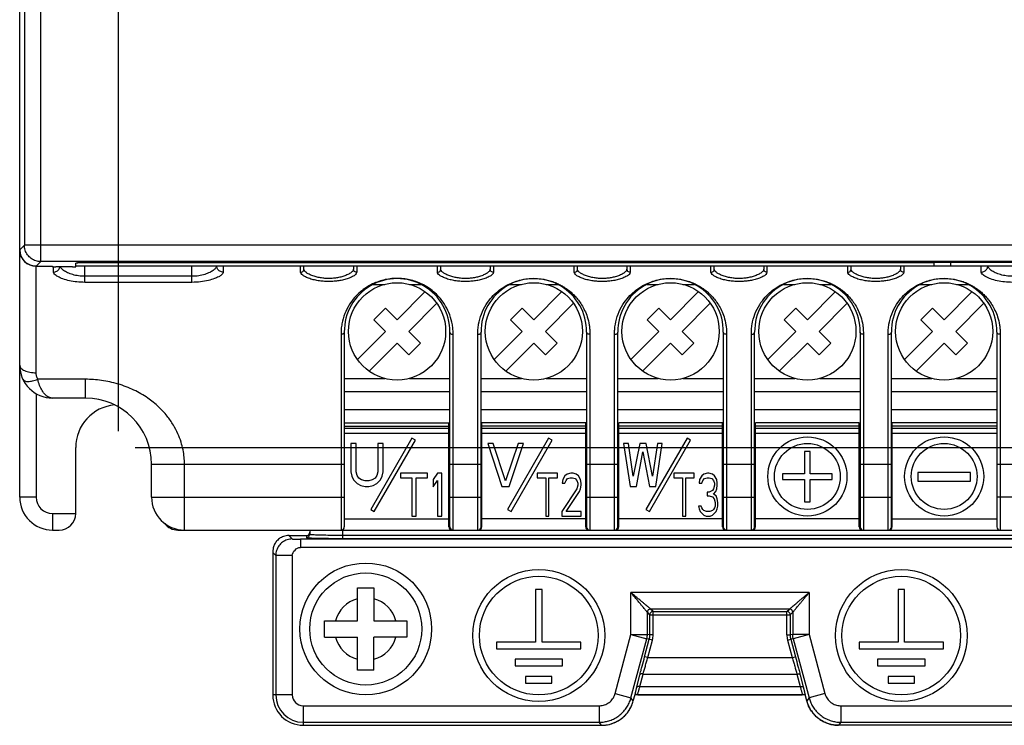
# Model space of a CAD drawing. Header units: millimetres. Extents: x 0 to 420, y 0 to 594.
# Tile 10 of 15: x 54 to 114, y 391 to 434. Entities that reach past the tile are written whole.
import ezdxf

# ---------------------------------------------------------------- set-up
doc = ezdxf.new("R2010")
doc.units = ezdxf.units.MM
doc.layers.add('DIM', color=7, linetype='Continuous')
doc.styles.add('TEXTSTYLE_1', font='ARIAL.TTF')
doc.dimstyles.new('FRAME', dxfattribs={"dimtxt": 6, "dimasz": 5.5, "dimexe": 1, "dimexo": 1.5, "dimgap": 1.5, "dimtad": 1, "dimdec": 1, "dimdsep": 46, "dimtxsty": 'Standard', "dimcen": 2.5, "dimadec": 0, "dimazin": 0, "dimtfac": 1, "dimtdec": 1, "dimtmove": 0, "dimatfit": 3, "dimfxl": 0, "dimarcsym": 0})

# ---------------------------------------------------------------- blocks, each defined once
blk = doc.blocks.new('*D2')
at = {"layer": 'DEFPOINTS', "color": 0}
for p in [(120.402, 527.791), (60.402, 407.791), (135.402, 407.791)]:
    blk.add_point(p, dxfattribs=at)
at = {"layer": 'DIM', "color": 0, "lineweight": -2}
for p, q in [((121.402, 527.791), (136.402, 527.791)), ((135.402, 522.291), (135.402, 413.291)), ((61.402, 407.791), (136.402, 407.791))]:
    blk.add_line(p, q, dxfattribs=at)
at = {"layer": 'DIM', "color": 0}
for points in [[(134.486, 522.291), (136.319, 522.291), (135.402, 527.791)], [(134.486, 413.291), (136.319, 413.291), (135.402, 407.791)]]:
    blk.add_solid(points, dxfattribs=at)
at = {"layer": 'DIM', "color": 0, "insert": (131.39, 467.791), "char_height": 6, "attachment_point": 5, "rotation": 90, "style": 'TEXTSTYLE_1'}
blk.add_mtext('H1', dxfattribs=at)
blk = doc.blocks.new('*D5')
at = {"layer": 'DEFPOINTS', "color": 0}
for p in [(120.402, 541.791), (120.402, 527.791), (60.402, 407.791)]:
    blk.add_point(p, dxfattribs=at)
at = {"layer": 'DIM', "color": 0, "lineweight": -2}
for p, q in [((60.402, 408.791), (60.402, 542.791)), ((120.402, 528.791), (120.402, 542.791)), ((65.902, 541.791), (114.902, 541.791))]:
    blk.add_line(p, q, dxfattribs=at)
at = {"layer": 'DIM', "color": 0}
for points in [[(65.902, 542.707), (65.902, 540.874), (60.402, 541.791)], [(114.902, 542.707), (114.902, 540.874), (120.402, 541.791)]]:
    blk.add_solid(points, dxfattribs=at)
at = {"layer": 'DIM', "color": 0, "insert": (90.402, 545.803), "char_height": 6, "attachment_point": 5, "style": 'TEXTSTYLE_1'}
blk.add_mtext('W1', dxfattribs=at)

msp = doc.modelspace()

# ---------------------------------------------------------------- linework, layer by layer
at = {"color": 7, "linetype": 'Continuous'}
for p, q in [((54.402, 404.791), (54.402, 530.791)), ((54.686, 445.028), (54.686, 420.074)), ((55.685, 419.074), (55.685, 445.028)), ((54.686, 420.074), (54.402, 419.79)), ((126.119, 420.074), (54.686, 420.074)), ((55.685, 419.074), (55.402, 418.791)), ((125.119, 419.074), (55.685, 419.074)), ((57.802, 418.765), (57.802, 418.974)), ((109.902, 418.991), (57.909, 418.991)), ((121.002, 419.026), (59.802, 419.026)), ((109.902, 418.791), (109.902, 419.026)), ((110.902, 418.791), (110.902, 419.026)), ((55.402, 418.791), (56.202, 418.791)), ((55.402, 412.329), (55.402, 418.791)), ((56.402, 418.785), (56.402, 418.765)), ((56.452, 418.434), (56.452, 418.761)), ((57.602, 418.759), (56.602, 418.759)), ((122.99, 418.791), (57.802, 418.791)), ((58.352, 417.814), (58.352, 418.791)), ((64.852, 417.814), (64.852, 418.791)), ((66.752, 418.791), (66.752, 418.434)), ((71.452, 418.422), (71.452, 418.791)), ((71.652, 418.616), (71.652, 418.791)), ((74.652, 418.791), (74.652, 418.616)), ((74.852, 418.791), (74.852, 418.422)), ((79.752, 418.422), (79.752, 418.791)), ((79.952, 418.616), (79.952, 418.791)), ((82.952, 418.791), (82.952, 418.616)), ((83.152, 418.791), (83.152, 418.422)), ((88.052, 418.422), (88.052, 418.791)), ((88.252, 418.616), (88.252, 418.791)), ((91.252, 418.791), (91.252, 418.616)), ((91.452, 418.791), (91.452, 418.422)), ((96.352, 418.422), (96.352, 418.791)), ((96.552, 418.616), (96.552, 418.791)), ((99.552, 418.791), (99.552, 418.616)), ((99.752, 418.791), (99.752, 418.422)), ((104.652, 418.422), (104.652, 418.791)), ((104.852, 418.616), (104.852, 418.791)), ((107.852, 418.791), (107.852, 418.616)), ((108.052, 418.791), (108.052, 418.422)), ((112.752, 418.434), (112.752, 418.791)), ((64.852, 418.181), (58.352, 418.181)), ((64.852, 417.814), (58.352, 417.814)), ((75.85, 417.691), (76.551, 417.691)), ((78.053, 417.691), (78.755, 417.691)), ((84.15, 417.691), (84.851, 417.691)), ((86.353, 417.691), (87.056, 417.691)), ((92.45, 417.691), (93.151, 417.691)), ((94.653, 417.691), (95.356, 417.691)), ((100.75, 417.691), (101.451, 417.691)), ((102.953, 417.691), (103.656, 417.691)), ((109.05, 417.691), (109.751, 417.691)), ((111.253, 417.691), (111.956, 417.691)), ((79.005, 417.25), (77.302, 415.548)), ((87.305, 417.25), (85.602, 415.548)), ((95.605, 417.25), (93.902, 415.548)), ((103.905, 417.25), (102.202, 415.548)), ((112.205, 417.25), (110.502, 415.548)), ((78.009, 414.841), (79.712, 416.543)), ((86.309, 414.841), (88.012, 416.543)), ((94.609, 414.841), (96.312, 416.543)), ((102.909, 414.841), (104.612, 416.543)), ((111.209, 414.841), (112.912, 416.543)), ((76.595, 416.255), (75.888, 415.548)), ((77.302, 415.548), (76.595, 416.255)), ((84.895, 416.255), (84.188, 415.548)), ((85.602, 415.548), (84.895, 416.255)), ((93.195, 416.255), (92.488, 415.548)), ((93.902, 415.548), (93.195, 416.255)), ((101.495, 416.255), (100.788, 415.548)), ((102.202, 415.548), (101.495, 416.255)), ((109.795, 416.255), (109.088, 415.548)), ((110.502, 415.548), (109.795, 416.255)), ((75.888, 415.548), (76.595, 414.841)), ((84.188, 415.548), (84.895, 414.841)), ((92.488, 415.548), (93.195, 414.841)), ((100.788, 415.548), (101.495, 414.841)), ((109.088, 415.548), (109.795, 414.841)), ((74.102, 414.793), (74.102, 402.991)), ((76.595, 414.841), (74.893, 413.138)), ((78.716, 414.134), (78.009, 414.841)), ((80.502, 402.991), (80.502, 414.793)), ((82.402, 402.991), (82.402, 414.793)), ((84.895, 414.841), (83.193, 413.138)), ((87.016, 414.134), (86.309, 414.841)), ((88.802, 414.793), (88.802, 402.991)), ((90.702, 402.991), (90.702, 414.793)), ((93.195, 414.841), (91.493, 413.138)), ((95.316, 414.134), (94.609, 414.841)), ((97.102, 414.793), (97.102, 402.991)), ((99.002, 402.991), (99.002, 414.793)), ((101.495, 414.841), (99.793, 413.138)), ((103.616, 414.134), (102.909, 414.841)), ((105.402, 414.793), (105.402, 402.991)), ((107.302, 402.991), (107.302, 414.793)), ((109.795, 414.841), (108.093, 413.138)), ((111.916, 414.134), (111.209, 414.841)), ((113.702, 414.793), (113.702, 402.991)), ((73.902, 414.655), (73.902, 402.791)), ((75.6, 412.431), (77.302, 414.134)), ((77.302, 414.134), (78.009, 413.426)), ((78.009, 413.426), (78.716, 414.134)), ((80.702, 402.791), (80.702, 414.654)), ((82.202, 402.791), (82.202, 414.654)), ((83.9, 412.431), (85.602, 414.134)), ((85.602, 414.134), (86.309, 413.426)), ((86.309, 413.426), (87.016, 414.134)), ((89.002, 414.654), (89.002, 402.791)), ((90.502, 402.791), (90.502, 414.654)), ((92.2, 412.431), (93.902, 414.134)), ((93.902, 414.134), (94.609, 413.426)), ((94.609, 413.426), (95.316, 414.134)), ((97.302, 414.654), (97.302, 402.791)), ((98.802, 402.791), (98.802, 414.654)), ((100.5, 412.431), (102.202, 414.134)), ((102.202, 414.134), (102.909, 413.426)), ((102.909, 413.426), (103.616, 414.134)), ((105.602, 414.654), (105.602, 402.791)), ((107.102, 402.791), (107.102, 414.654)), ((108.8, 412.431), (110.502, 414.134)), ((110.502, 414.134), (111.209, 413.426)), ((111.209, 413.426), (111.916, 414.134)), ((113.902, 414.654), (113.902, 402.791)), ((58.402, 411.934), (55.499, 411.934)), ((58.402, 410.791), (58.402, 411.934)), ((74.102, 411.991), (76.551, 411.991)), ((78.053, 411.991), (80.502, 411.991)), ((82.402, 411.991), (84.851, 411.991)), ((86.353, 411.991), (88.802, 411.991)), ((90.702, 411.991), (93.151, 411.991)), ((94.653, 411.991), (97.102, 411.991)), ((99.002, 411.991), (101.451, 411.991)), ((102.953, 411.991), (105.402, 411.991)), ((107.302, 411.991), (109.751, 411.991)), ((111.253, 411.991), (113.702, 411.991)), ((74.102, 411.191), (80.502, 411.191)), ((82.402, 411.191), (88.802, 411.191)), ((90.702, 411.191), (97.102, 411.191)), ((99.002, 411.191), (105.402, 411.191)), ((107.302, 411.191), (113.702, 411.191)), ((55.402, 411.062), (55.402, 404.791)), ((58.402, 410.791), (56.402, 410.791)), ((80.502, 410.076), (74.102, 410.076)), ((88.802, 410.076), (82.402, 410.076)), ((97.102, 410.076), (90.702, 410.076)), ((105.402, 410.076), (99.002, 410.076)), ((113.702, 410.076), (107.302, 410.076)), ((74.102, 409.291), (80.452, 409.291)), ((74.102, 409.091), (80.452, 409.091)), ((80.452, 408.953), (74.102, 408.953)), ((80.452, 402.991), (80.452, 409.291)), ((88.752, 409.291), (82.452, 409.291)), ((82.452, 402.991), (82.452, 409.291)), ((88.752, 409.091), (82.452, 409.091)), ((88.752, 408.953), (82.452, 408.953)), ((88.752, 402.991), (88.752, 409.291)), ((97.052, 409.291), (90.752, 409.291)), ((90.752, 402.991), (90.752, 409.291)), ((97.052, 409.091), (90.752, 409.091)), ((97.052, 408.953), (90.752, 408.953)), ((97.052, 402.991), (97.052, 409.291)), ((105.352, 409.291), (99.052, 409.291)), ((99.052, 402.991), (99.052, 409.291)), ((105.352, 409.091), (99.052, 409.091)), ((105.352, 408.953), (99.052, 408.953)), ((105.352, 402.991), (105.352, 409.291)), ((113.702, 409.291), (107.352, 409.291)), ((107.352, 402.991), (107.352, 409.291)), ((113.702, 409.091), (107.352, 409.091)), ((113.702, 408.953), (107.352, 408.953)), ((80.452, 408.637), (74.102, 408.637)), ((78.202, 408.371), (75.702, 404.041)), ((75.919, 403.916), (78.419, 408.246)), ((78.419, 408.246), (78.202, 408.371)), ((88.752, 408.637), (82.452, 408.637)), ((86.502, 408.371), (84.002, 404.041)), ((84.219, 403.916), (86.719, 408.246)), ((86.719, 408.246), (86.502, 408.371)), ((97.052, 408.637), (90.752, 408.637)), ((94.902, 408.371), (92.402, 404.041)), ((92.619, 403.916), (95.119, 408.246)), ((95.119, 408.246), (94.902, 408.371)), ((105.352, 408.637), (99.052, 408.637)), ((113.702, 408.637), (107.352, 408.637)), ((57.802, 403.791), (57.802, 407.791)), ((74.827, 408.041), (74.502, 408.041)), ((74.502, 408.041), (74.502, 406.326)), ((74.827, 406.326), (74.827, 408.041)), ((76.452, 408.041), (76.127, 408.041)), ((76.127, 408.041), (76.127, 406.326)), ((76.452, 406.326), (76.452, 408.041)), ((83.127, 408.041), (82.802, 408.041)), ((82.802, 408.041), (83.669, 405.441)), ((83.886, 405.773), (83.127, 408.041)), ((84.644, 408.041), (83.886, 405.773)), ((84.102, 405.441), (84.969, 408.041)), ((84.969, 408.041), (84.644, 408.041)), ((91.345, 408.041), (91.052, 408.041)), ((91.052, 408.041), (91.442, 405.441)), ((91.637, 406.049), (91.345, 408.041)), ((92.027, 408.041), (91.637, 406.049)), ((91.832, 405.441), (92.222, 407.543)), ((92.417, 408.041), (92.027, 408.041)), ((92.222, 407.543), (92.612, 405.441)), ((92.807, 406.049), (92.417, 408.041)), ((93.1, 408.041), (92.807, 406.049)), ((93.002, 405.441), (93.392, 408.041)), ((93.392, 408.041), (93.1, 408.041)), ((102.369, 407.558), (102.036, 407.558)), ((102.036, 407.558), (102.036, 406.196)), ((102.369, 406.196), (102.369, 407.558)), ((62.402, 406.791), (74.102, 406.791)), ((62.402, 404.791), (62.402, 406.791)), ((64.402, 402.791), (64.402, 406.791)), ((74.502, 406.326), (74.556, 406.049)), ((74.881, 406.105), (74.827, 406.326)), ((76.127, 406.326), (76.073, 406.105)), ((76.398, 406.049), (76.452, 406.326)), ((80.502, 406.791), (82.402, 406.791)), ((88.802, 406.791), (90.702, 406.791)), ((97.102, 406.791), (99.002, 406.791)), ((105.402, 406.791), (107.302, 406.791)), ((113.702, 406.791), (126.402, 406.791)), ((74.556, 406.049), (74.665, 405.828)), ((74.665, 405.828), (74.881, 405.607)), ((74.99, 405.939), (74.881, 406.105)), ((75.152, 405.828), (74.99, 405.939)), ((75.369, 405.773), (75.152, 405.828)), ((75.586, 405.773), (75.369, 405.773)), ((75.802, 405.828), (75.586, 405.773)), ((75.965, 405.939), (75.802, 405.828)), ((76.073, 406.105), (75.965, 405.939)), ((76.073, 405.607), (76.29, 405.828)), ((76.29, 405.828), (76.398, 406.049)), ((79.149, 406.241), (77.502, 406.241)), ((77.502, 406.241), (77.502, 405.964)), ((77.502, 405.964), (78.196, 405.964)), ((78.196, 405.964), (78.196, 403.641)), ((78.456, 405.964), (79.149, 405.964)), ((78.456, 403.641), (78.456, 405.964)), ((79.149, 405.964), (79.149, 406.241)), ((79.756, 406.241), (79.496, 405.853)), ((79.496, 405.853), (79.496, 405.411)), ((79.496, 405.411), (79.756, 405.798)), ((80.016, 406.241), (79.756, 406.241)), ((79.756, 405.798), (79.756, 403.641)), ((80.016, 403.641), (80.016, 406.241)), ((87.037, 406.241), (85.802, 406.241)), ((85.802, 406.241), (85.802, 405.964)), ((85.802, 405.964), (86.322, 405.964)), ((86.322, 405.964), (86.322, 403.641)), ((86.517, 405.964), (87.037, 405.964)), ((86.517, 403.641), (86.517, 405.964)), ((87.037, 405.964), (87.037, 406.241)), ((87.362, 405.853), (87.33, 405.632)), ((87.492, 406.075), (87.362, 405.853)), ((87.622, 406.185), (87.492, 406.075)), ((87.492, 405.632), (87.557, 405.798)), ((87.557, 405.798), (87.655, 405.909)), ((87.85, 406.241), (87.622, 406.185)), ((87.655, 405.909), (87.817, 405.964)), ((87.817, 405.964), (87.947, 405.964)), ((87.98, 406.241), (87.85, 406.241)), ((87.947, 405.964), (88.11, 405.909)), ((88.175, 406.185), (87.98, 406.241)), ((88.11, 405.909), (88.207, 405.798)), ((88.305, 406.075), (88.175, 406.185)), ((88.207, 405.798), (88.272, 405.632)), ((88.435, 405.853), (88.305, 406.075)), ((88.467, 405.632), (88.435, 405.853)), ((95.337, 406.241), (94.102, 406.241)), ((94.102, 406.241), (94.102, 405.964)), ((94.102, 405.964), (94.622, 405.964)), ((94.622, 405.964), (94.622, 403.641)), ((94.817, 405.964), (95.337, 405.964)), ((94.817, 403.641), (94.817, 405.964)), ((95.337, 405.964), (95.337, 406.241)), ((95.662, 405.853), (95.63, 405.632)), ((95.792, 406.075), (95.662, 405.853)), ((95.922, 406.185), (95.792, 406.075)), ((95.792, 405.632), (95.857, 405.798)), ((95.857, 405.798), (95.955, 405.909)), ((96.15, 406.241), (95.922, 406.185)), ((95.955, 405.909), (96.117, 405.964)), ((96.117, 405.964), (96.247, 405.964)), ((96.215, 406.241), (96.15, 406.241)), ((96.442, 406.185), (96.215, 406.241)), ((96.247, 405.964), (96.41, 405.909)), ((96.41, 405.909), (96.507, 405.798)), ((96.572, 406.075), (96.442, 406.185)), ((96.507, 405.798), (96.572, 405.632)), ((96.702, 405.853), (96.572, 406.075)), ((96.735, 405.632), (96.702, 405.853)), ((102.036, 406.196), (100.702, 406.196)), ((100.702, 406.196), (100.702, 405.856)), ((100.702, 405.856), (102.036, 405.856)), ((102.036, 405.856), (102.036, 404.494)), ((103.702, 406.196), (102.369, 406.196)), ((102.369, 405.856), (103.702, 405.856)), ((102.369, 404.494), (102.369, 405.856)), ((103.702, 405.856), (103.702, 406.196)), ((112.111, 406.281), (108.902, 406.281)), ((108.902, 406.281), (108.902, 405.749)), ((108.902, 405.749), (112.111, 405.749)), ((112.111, 405.749), (112.111, 406.281)), ((74.881, 405.607), (75.098, 405.496)), ((75.098, 405.496), (75.369, 405.441)), ((75.369, 405.441), (75.586, 405.441)), ((75.586, 405.441), (75.856, 405.496)), ((75.856, 405.496), (76.073, 405.607)), ((80.452, 405.291), (80.502, 405.291)), ((82.402, 405.291), (82.452, 405.291)), ((83.669, 405.441), (84.102, 405.441)), ((88.207, 405.3), (87.297, 403.917)), ((87.33, 405.632), (87.492, 405.632)), ((87.557, 403.917), (88.37, 405.134)), ((88.272, 405.522), (88.207, 405.3)), ((88.272, 405.632), (88.272, 405.522)), ((88.37, 405.134), (88.435, 405.3)), ((88.435, 405.3), (88.467, 405.522)), ((88.467, 405.522), (88.467, 405.632)), ((88.752, 405.291), (88.802, 405.291)), ((90.702, 405.291), (90.752, 405.291)), ((91.442, 405.441), (91.832, 405.441)), ((92.612, 405.441), (93.002, 405.441)), ((95.63, 405.632), (95.792, 405.632)), ((96.442, 405.19), (96.247, 405.079)), ((96.507, 405.3), (96.442, 405.19)), ((96.572, 405.522), (96.507, 405.3)), ((96.507, 404.968), (96.637, 405.134)), ((96.572, 405.632), (96.572, 405.522)), ((96.637, 405.134), (96.702, 405.3)), ((96.702, 405.3), (96.735, 405.522)), ((96.735, 405.522), (96.735, 405.632)), ((97.052, 405.291), (97.102, 405.291)), ((99.002, 405.291), (99.052, 405.291)), ((105.352, 405.291), (105.402, 405.291)), ((107.302, 405.291), (107.352, 405.291)), ((55.402, 404.791), (54.402, 404.791)), ((62.402, 404.791), (74.102, 404.791)), ((80.502, 405.097), (80.452, 405.097)), ((80.452, 404.791), (82.452, 404.791)), ((82.452, 405.097), (82.402, 405.097)), ((88.802, 405.097), (88.752, 405.097)), ((88.752, 404.791), (90.752, 404.791)), ((90.752, 405.097), (90.702, 405.097)), ((96.247, 405.079), (96.117, 405.079)), ((96.117, 405.079), (96.117, 404.858)), ((96.117, 404.858), (96.247, 404.858)), ((96.247, 404.858), (96.442, 404.802)), ((96.442, 404.802), (96.54, 404.692)), ((96.67, 404.858), (96.507, 404.968)), ((96.54, 404.692), (96.605, 404.47)), ((96.735, 404.692), (96.67, 404.858)), ((96.767, 404.47), (96.735, 404.692)), ((97.102, 405.097), (97.052, 405.097)), ((97.052, 404.791), (99.052, 404.791)), ((99.052, 405.097), (99.002, 405.097)), ((105.402, 405.097), (105.352, 405.097)), ((105.352, 404.791), (107.352, 404.791)), ((107.352, 405.097), (107.302, 405.097)), ((126.402, 404.791), (113.702, 404.791)), ((75.702, 404.041), (75.919, 403.916)), ((80.452, 404.291), (80.502, 404.291)), ((82.452, 404.291), (82.402, 404.291)), ((84.002, 404.041), (84.219, 403.916)), ((87.297, 403.917), (87.297, 403.641)), ((88.467, 403.917), (87.557, 403.917)), ((88.467, 403.641), (88.467, 403.917)), ((88.752, 404.291), (88.802, 404.291)), ((90.752, 404.291), (90.702, 404.291)), ((92.402, 404.041), (92.619, 403.916)), ((95.76, 404.249), (95.597, 404.249)), ((95.597, 404.249), (95.63, 404.083)), ((95.63, 404.083), (95.695, 403.917)), ((95.695, 403.917), (95.792, 403.807)), ((95.792, 404.139), (95.76, 404.249)), ((95.857, 404.028), (95.792, 404.139)), ((95.922, 403.973), (95.857, 404.028)), ((96.085, 403.917), (95.922, 403.973)), ((96.28, 403.917), (96.085, 403.917)), ((96.442, 403.973), (96.28, 403.917)), ((96.507, 404.028), (96.442, 403.973)), ((96.572, 404.139), (96.507, 404.028)), ((96.605, 404.249), (96.572, 404.139)), ((96.572, 403.807), (96.67, 403.917)), ((96.605, 404.47), (96.605, 404.249)), ((96.67, 403.917), (96.735, 404.083)), ((96.735, 404.083), (96.767, 404.249)), ((96.767, 404.249), (96.767, 404.47)), ((97.052, 404.291), (97.102, 404.291)), ((99.052, 404.291), (99.002, 404.291)), ((102.036, 404.494), (102.369, 404.494)), ((105.352, 404.291), (105.402, 404.291)), ((107.352, 404.291), (107.302, 404.291)), ((56.402, 403.791), (57.802, 403.791)), ((56.402, 403.791), (56.402, 402.791)), ((74.102, 403.474), (80.452, 403.474)), ((78.196, 403.641), (78.456, 403.641)), ((79.756, 403.641), (80.016, 403.641)), ((88.752, 403.474), (82.452, 403.474)), ((86.322, 403.641), (86.517, 403.641)), ((87.297, 403.641), (88.467, 403.641)), ((97.052, 403.474), (90.752, 403.474)), ((94.622, 403.641), (94.817, 403.641)), ((95.792, 403.807), (95.922, 403.696)), ((95.922, 403.696), (96.052, 403.641)), ((96.052, 403.641), (96.312, 403.641)), ((96.312, 403.641), (96.442, 403.696)), ((96.442, 403.696), (96.572, 403.807)), ((105.352, 403.474), (99.052, 403.474)), ((107.352, 403.474), (113.702, 403.474)), ((56.402, 402.791), (56.802, 402.791)), ((64.002, 402.791), (124.402, 402.791)), ((72.002, 402.791), (72.002, 402.542)), ((74.002, 402.284), (74.002, 402.791)), ((80.652, 402.791), (80.652, 402.797)), ((82.252, 402.797), (82.252, 402.791)), ((88.952, 402.791), (88.952, 402.797)), ((90.552, 402.797), (90.552, 402.791)), ((97.252, 402.791), (97.252, 402.797)), ((98.852, 402.797), (98.852, 402.791)), ((105.552, 402.791), (105.552, 402.797)), ((107.152, 402.797), (107.152, 402.791)), ((70.733, 402.46), (70.943, 402.25)), ((70.76, 402.46), (71.802, 402.46)), ((122.368, 402.237), (71.437, 402.237)), ((71.437, 402.237), (71.437, 401.737)), ((71.802, 402.46), (71.802, 402.342)), ((74.002, 402.484), (119.553, 402.484)), ((74.002, 402.284), (119.553, 402.284)), ((122.368, 401.737), (71.437, 401.737)), ((69.76, 401.46), (69.76, 392.791)), ((69.76, 401.459), (69.76, 401.433)), ((69.76, 401.433), (69.943, 401.25)), ((70.943, 401.25), (69.943, 401.25)), ((69.943, 401.25), (69.943, 392.791)), ((70.943, 401.25), (70.943, 392.791)), ((74.902, 399.291), (75.902, 399.291)), ((74.902, 397.291), (74.902, 399.291)), ((75.902, 399.291), (75.902, 397.291)), ((86.102, 399.191), (85.702, 399.191)), ((85.702, 399.191), (85.702, 395.991)), ((86.102, 395.991), (86.102, 399.191)), ((108.102, 399.191), (107.702, 399.191)), ((107.702, 399.191), (107.702, 395.991)), ((108.102, 395.991), (108.102, 399.191)), ((102.312, 399.001), (91.492, 399.001)), ((91.492, 396.45), (91.492, 399.001)), ((102.312, 399.001), (102.312, 396.45)), ((101.113, 398.001), (92.692, 398.001)), ((92.845, 397.848), (92.692, 398.001)), ((100.96, 397.848), (101.113, 398.001)), ((92.645, 397.648), (92.492, 397.801)), ((92.492, 396.45), (92.492, 397.801)), ((92.645, 397.648), (101.16, 397.648)), ((92.645, 396.43), (92.645, 397.648)), ((92.845, 397.848), (100.96, 397.848)), ((92.845, 396.43), (92.845, 397.848)), ((100.96, 396.43), (100.96, 397.848)), ((101.16, 397.648), (101.312, 397.801)), ((101.16, 397.648), (101.16, 396.43)), ((101.312, 397.801), (101.312, 396.45)), ((72.902, 397.291), (74.902, 397.291)), ((72.902, 396.291), (72.902, 397.291)), ((75.902, 397.291), (77.902, 397.291)), ((77.902, 397.291), (77.902, 396.291)), ((72.902, 396.291), (74.902, 396.291)), ((74.902, 394.291), (74.902, 396.291)), ((77.902, 396.291), (75.902, 396.291)), ((75.902, 394.291), (75.902, 396.291)), ((90.534, 392.872), (91.492, 396.45)), ((91.492, 396.45), (92.492, 396.45)), ((91.492, 396.45), (92.458, 396.191)), ((91.499, 392.614), (92.458, 396.191)), ((92.327, 395.11), (92.611, 396.171)), ((92.611, 396.171), (92.458, 396.191)), ((92.645, 396.43), (92.492, 396.45)), ((92.804, 396.119), (92.611, 396.171)), ((92.845, 396.43), (92.645, 396.43)), ((100.96, 396.43), (101.16, 396.43)), ((101.001, 396.119), (101.194, 396.171)), ((101.312, 396.45), (101.16, 396.43)), ((101.347, 396.191), (101.194, 396.171)), ((101.194, 396.171), (101.478, 395.11)), ((102.312, 396.45), (101.312, 396.45)), ((102.312, 396.45), (101.347, 396.191)), ((101.347, 396.191), (102.305, 392.614)), ((102.312, 396.45), (103.271, 392.872)), ((85.702, 395.991), (83.342, 395.991)), ((83.342, 395.991), (83.342, 395.591)), ((83.342, 395.591), (88.462, 395.591)), ((88.462, 395.991), (86.102, 395.991)), ((88.462, 395.591), (88.462, 395.991)), ((92.52, 395.059), (92.804, 396.119)), ((101.001, 396.119), (101.285, 395.059)), ((107.702, 395.991), (105.342, 395.991)), ((105.342, 395.991), (105.342, 395.591)), ((105.342, 395.591), (110.462, 395.591)), ((110.462, 395.991), (108.102, 395.991)), ((110.462, 395.591), (110.462, 395.991)), ((92.52, 395.059), (92.327, 395.11)), ((92.52, 395.059), (101.285, 395.059)), ((101.285, 395.059), (101.478, 395.11)), ((87.342, 394.951), (84.462, 394.951)), ((84.462, 394.951), (84.462, 394.551)), ((84.462, 394.551), (87.342, 394.551)), ((87.342, 394.551), (87.342, 394.951)), ((109.342, 394.951), (106.462, 394.951)), ((106.462, 394.951), (106.462, 394.551)), ((106.462, 394.551), (109.342, 394.551)), ((109.342, 394.551), (109.342, 394.951)), ((75.902, 394.291), (74.902, 394.291)), ((86.702, 393.911), (85.102, 393.911)), ((85.102, 393.911), (85.102, 393.511)), ((86.702, 393.511), (86.702, 393.911)), ((91.849, 393.254), (92.04, 394.01)), ((92.042, 393.302), (92.233, 394.059)), ((92.233, 394.059), (101.572, 394.059)), ((101.572, 394.059), (101.763, 393.302)), ((101.765, 394.01), (101.956, 393.254)), ((108.702, 393.911), (107.102, 393.911)), ((107.102, 393.911), (107.102, 393.511)), ((108.702, 393.511), (108.702, 393.911)), ((85.102, 393.511), (86.702, 393.511)), ((92.042, 393.302), (101.763, 393.302)), ((107.102, 393.511), (108.702, 393.511)), ((70.943, 392.791), (69.76, 392.791)), ((90.534, 392.872), (91.499, 392.614)), ((91.64, 392.43), (91.499, 392.614)), ((91.64, 392.43), (91.743, 392.816)), ((91.745, 392.817), (91.744, 392.817)), ((102.061, 392.791), (91.744, 392.791)), ((91.909, 392.803), (101.896, 392.803)), ((102.06, 392.817), (102.06, 392.817)), ((102.164, 392.43), (102.061, 392.816)), ((102.305, 392.614), (102.164, 392.43)), ((103.271, 392.872), (102.305, 392.614)), ((71.602, 392.131), (89.568, 392.131)), ((71.602, 392.131), (71.602, 390.949)), ((89.568, 392.131), (89.568, 391.132)), ((91.64, 392.43), (91.64, 392.43)), ((102.164, 392.43), (102.164, 392.43)), ((104.236, 392.131), (122.202, 392.131)), ((104.236, 392.131), (104.236, 391.132)), ((71.602, 391.132), (89.568, 391.132)), ((71.602, 390.948), (89.709, 390.948)), ((89.709, 390.949), (89.568, 391.132)), ((89.709, 390.949), (89.709, 390.948)), ((104.236, 391.132), (104.096, 390.949)), ((104.096, 390.948), (104.096, 390.949)), ((122.202, 390.948), (104.096, 390.948)), ((104.236, 391.132), (122.202, 391.132))]:
    msp.add_line(p, q, dxfattribs=at)
for centre, radius in [((77.302, 414.841), 2.95), ((85.602, 414.841), 2.95), ((93.902, 414.841), 2.95), ((102.202, 414.841), 2.95), ((110.502, 414.841), 2.95), ((102.202, 406.041), 2.4), ((110.502, 406.041), 2.4), ((102.202, 406.041), 2), ((110.502, 406.041), 2), ((75.402, 396.791), 4), ((85.902, 396.391), 4), ((107.902, 396.391), 4), ((75.402, 396.791), 3.4), ((85.902, 396.391), 3.6), ((107.902, 396.391), 3.6)]:
    msp.add_circle(centre, radius, dxfattribs=at)
for centre, radius, start, end in [((55.402, 419.791), 1, 180, 270), ((77.302, 414.841), 3.2, 359.15178, 180.84824), ((85.602, 414.841), 3.2, 359.15178, 180.84824), ((93.902, 414.841), 3.2, 359.15178, 180.84824), ((102.202, 414.841), 3.2, 359.15178, 180.84824), ((110.502, 414.841), 3.2, 359.15178, 180.84824), ((56.402, 412.791), 2, 180, 270), ((58.402, 406.791), 4, 0, 90), ((60.402, 407.791), 2.6, 95.12439, 180), ((56.402, 404.791), 2, 180, 270), ((56.402, 404.791), 1, 180, 270), ((64.402, 404.791), 2, 180, 270), ((56.802, 403.791), 1, 270, 0), ((64.002, 403.791), 1, 216.7476, 270), ((73.902, 402.991), 0.2, 270, 360), ((80.652, 402.991), 0.2, 180, 270), ((80.702, 402.991), 0.2, 180, 270), ((82.202, 402.991), 0.2, 270, 0), ((82.252, 402.991), 0.2, 270, 360), ((88.952, 402.991), 0.2, 180, 270), ((89.002, 402.991), 0.2, 180, 270), ((90.502, 402.991), 0.2, 270, 0), ((90.552, 402.991), 0.2, 270, 360), ((97.252, 402.991), 0.2, 180, 270), ((97.302, 402.991), 0.2, 180, 270), ((98.802, 402.991), 0.2, 270, 0), ((98.852, 402.991), 0.2, 270, 360), ((105.552, 402.991), 0.2, 180, 270), ((105.602, 402.991), 0.2, 180, 270), ((107.102, 402.991), 0.2, 270, 0), ((107.152, 402.991), 0.2, 270, 360), ((113.902, 402.991), 0.2, 180, 270), ((75.402, 396.791), 1.9, 105.25752, 164.74248), ((75.402, 396.791), 1.9, 15.25752, 74.74248), ((75.402, 396.791), 1.9, 195.25752, 254.74248), ((75.402, 396.791), 1.9, 285.25752, 344.74248), ((71.602, 392.791), 1.842, 180, 270), ((71.602, 392.791), 1.659, 180, 270), ((71.602, 392.791), 0.659, 180, 270)]:
    msp.add_arc(centre, radius, start, end, dxfattribs=at)
for points, start_tangent, end_tangent in [([(55.685, 419.074), (55.38, 419.122), (55.1, 419.264), (54.878, 419.485), (54.735, 419.764), (54.686, 420.074)], (-1, 0.000685), (-0.000685, 1)), ([(55.402, 418.791), (55.207, 418.81), (55.019, 418.867), (54.847, 418.959), (54.695, 419.083), (54.571, 419.235), (54.478, 419.408), (54.421, 419.595), (54.402, 419.79)], (-1, 0), (0, 1)), ([(59.802, 419.026), (59.412, 419.025), (59.037, 419.022), (58.691, 419.018), (58.388, 419.011), (58.139, 419.003), (57.954, 418.994), (57.841, 418.984), (57.802, 418.974)], (-1, 0), (0, -1)), ([(56.202, 418.791), (56.278, 418.79), (56.343, 418.789), (56.387, 418.787), (56.402, 418.785)], (1, 0), (0, -1)), ([(56.402, 418.765), (56.417, 418.763), (56.461, 418.761), (56.492, 418.759)], (0, -1), (0.999998, -0.002039)), ([(56.452, 418.434), (56.652, 418.486), (56.799, 418.628), (56.842, 418.738)], (1, 0), (0.226509, 0.974009)), ([(58.352, 417.814), (57.873, 417.839), (57.42, 417.913), (57.024, 418.025), (56.715, 418.161), (56.519, 418.303), (56.452, 418.434)], (-1, -0.000377), (0.000428, 1)), ([(56.492, 418.759), (56.526, 418.76), (56.602, 418.759)], (0.999998, -0.002039), (1, 0)), ([(56.842, 418.738), (56.848, 418.764)], (0.226509, 0.974009), (0.157572, 0.987507)), ([(58.352, 418.181), (57.974, 418.208), (57.617, 418.283), (57.305, 418.399), (57.06, 418.54), (56.906, 418.686), (56.865, 418.759)], (-1, -0.000366), (-0.35387, 0.935295)), ([(57.602, 418.759), (57.678, 418.76), (57.743, 418.761), (57.787, 418.763), (57.802, 418.765)], (1, 0), (0, 1)), ([(66.349, 418.791), (66.332, 418.741), (66.265, 418.645), (66.137, 418.534), (65.932, 418.414), (65.642, 418.3), (65.27, 418.213), (64.852, 418.181)], (-0.197594, -0.980284), (-1, 0.000201)), ([(66.752, 418.434), (66.727, 418.355), (66.641, 418.262), (66.479, 418.155), (66.219, 418.039), (65.85, 417.928), (65.379, 417.845), (64.852, 417.814)], (0.000043, -1), (-1, 0.000197)), ([(66.357, 418.764), (66.354, 418.79)], (-0.157572, 0.987508), (-0.087607, 0.996155)), ([(66.362, 418.738), (66.357, 418.764)], (-0.226508, 0.974009), (-0.157572, 0.987508)), ([(66.752, 418.434), (66.552, 418.486), (66.406, 418.628), (66.362, 418.738)], (-1, 0), (-0.226508, 0.974009)), ([(71.452, 418.422), (71.552, 418.448), (71.625, 418.519), (71.652, 418.616)], (1, 0), (0, 1)), ([(74.852, 418.422), (74.782, 418.291), (74.595, 418.161), (74.339, 418.051), (74.054, 417.967), (73.764, 417.911), (73.476, 417.877), (73.188, 417.865), (72.895, 417.872), (72.594, 417.903), (72.291, 417.958), (72, 418.039), (71.752, 418.139), (71.577, 418.244), (71.481, 418.341), (71.452, 418.422)], (0.002208, -0.999998), (0.000034, 1)), ([(74.652, 418.616), (74.59, 418.482), (74.425, 418.35), (74.199, 418.238), (73.947, 418.154), (73.692, 418.096), (73.438, 418.062), (73.184, 418.049), (72.925, 418.057), (72.659, 418.088), (72.392, 418.144), (72.135, 418.227), (71.917, 418.329), (71.762, 418.435), (71.677, 418.533), (71.652, 418.616)], (0.000951, -1), (0.000016, 1)), ([(74.852, 418.422), (74.752, 418.448), (74.679, 418.519), (74.652, 418.616)], (-1, 0), (0, 1)), ([(79.752, 418.422), (79.852, 418.448), (79.925, 418.519), (79.945, 418.566)], (1, 0), (0.267074, 0.963676)), ([(83.152, 418.422), (83.082, 418.291), (82.895, 418.161), (82.639, 418.051), (82.354, 417.967), (82.064, 417.911), (81.776, 417.877), (81.488, 417.865), (81.195, 417.872), (80.894, 417.903), (80.591, 417.958), (80.3, 418.039), (80.052, 418.139), (79.877, 418.244), (79.781, 418.341), (79.752, 418.422)], (0.002208, -0.999998), (0.000034, 1)), ([(79.945, 418.566), (79.952, 418.616)], (0.267074, 0.963676), (0, 1)), ([(79.958, 418.577), (79.952, 418.616)], (-0.286391, 0.958113), (0.000016, 1)), ([(82.952, 418.616), (82.89, 418.482), (82.725, 418.35), (82.499, 418.238), (82.247, 418.154), (81.992, 418.096), (81.738, 418.062), (81.484, 418.049), (81.225, 418.057), (80.959, 418.088), (80.692, 418.144), (80.435, 418.227), (80.217, 418.329), (80.062, 418.435), (79.977, 418.533), (79.958, 418.577)], (0.000951, -1), (-0.286391, 0.958113)), ([(83.152, 418.422), (83.052, 418.448), (82.979, 418.519), (82.952, 418.616)], (-1, 0), (0, 1)), ([(88.052, 418.422), (88.152, 418.448), (88.225, 418.519), (88.252, 418.616)], (1, 0), (0, 1)), ([(91.452, 418.422), (91.382, 418.291), (91.195, 418.161), (90.939, 418.051), (90.654, 417.967), (90.364, 417.911), (90.076, 417.877), (89.788, 417.865), (89.495, 417.872), (89.194, 417.903), (88.891, 417.958), (88.6, 418.039), (88.352, 418.139), (88.177, 418.244), (88.081, 418.341), (88.052, 418.422)], (0.002208, -0.999998), (0.000034, 1)), ([(91.252, 418.616), (91.19, 418.482), (91.025, 418.35), (90.799, 418.238), (90.547, 418.154), (90.292, 418.096), (90.038, 418.062), (89.784, 418.049), (89.525, 418.057), (89.259, 418.088), (88.992, 418.144), (88.735, 418.227), (88.517, 418.329), (88.362, 418.435), (88.277, 418.533), (88.252, 418.616)], (0.000951, -1), (0.000016, 1)), ([(91.452, 418.422), (91.352, 418.448), (91.279, 418.519), (91.252, 418.616)], (-1, 0), (0, 1)), ([(96.352, 418.422), (96.452, 418.448), (96.525, 418.519), (96.545, 418.566)], (1, 0), (0.267074, 0.963676)), ([(99.752, 418.422), (99.682, 418.291), (99.495, 418.161), (99.239, 418.051), (98.954, 417.967), (98.664, 417.911), (98.376, 417.877), (98.088, 417.865), (97.795, 417.872), (97.494, 417.903), (97.191, 417.958), (96.9, 418.039), (96.652, 418.139), (96.477, 418.244), (96.381, 418.341), (96.352, 418.422)], (0.002208, -0.999998), (0.000034, 1)), ([(96.545, 418.566), (96.552, 418.616)], (0.267074, 0.963676), (0, 1)), ([(96.558, 418.577), (96.552, 418.616)], (-0.286391, 0.958113), (0.000016, 1)), ([(99.552, 418.616), (99.49, 418.482), (99.325, 418.35), (99.099, 418.238), (98.847, 418.154), (98.592, 418.096), (98.338, 418.062), (98.084, 418.049), (97.825, 418.057), (97.559, 418.088), (97.292, 418.144), (97.035, 418.227), (96.817, 418.329), (96.662, 418.435), (96.577, 418.533), (96.558, 418.577)], (0.000951, -1), (-0.286391, 0.958113)), ([(99.752, 418.422), (99.652, 418.448), (99.579, 418.519), (99.552, 418.616)], (-1, 0), (0, 1)), ([(104.652, 418.422), (104.752, 418.448), (104.825, 418.519), (104.852, 418.616)], (1, 0), (0, 1)), ([(108.052, 418.422), (107.982, 418.291), (107.795, 418.161), (107.539, 418.051), (107.254, 417.967), (106.964, 417.911), (106.676, 417.877), (106.388, 417.865), (106.095, 417.872), (105.794, 417.903), (105.491, 417.958), (105.2, 418.039), (104.952, 418.139), (104.777, 418.244), (104.681, 418.341), (104.652, 418.422)], (0.002208, -0.999998), (0.000034, 1)), ([(107.852, 418.616), (107.79, 418.482), (107.625, 418.35), (107.399, 418.238), (107.147, 418.154), (106.892, 418.096), (106.638, 418.062), (106.384, 418.049), (106.125, 418.057), (105.859, 418.088), (105.592, 418.144), (105.335, 418.227), (105.117, 418.329), (104.962, 418.435), (104.877, 418.533), (104.852, 418.616)], (0.000951, -1), (0.000016, 1)), ([(108.052, 418.422), (107.952, 418.448), (107.879, 418.519), (107.852, 418.616)], (-1, 0), (0, 1)), ([(112.752, 418.434), (112.952, 418.486), (113.099, 418.628), (113.142, 418.738)], (1, 0), (0.226506, 0.97401)), ([(114.652, 417.814), (114.173, 417.839), (113.72, 417.913), (113.324, 418.025), (113.015, 418.161), (112.819, 418.303), (112.752, 418.434)], (-1, -0.000377), (0.000428, 1)), ([(113.142, 418.738), (113.148, 418.764)], (0.226506, 0.97401), (0.157571, 0.987508)), ([(114.652, 418.181), (114.274, 418.208), (113.917, 418.283), (113.605, 418.399), (113.36, 418.54), (113.206, 418.686), (113.156, 418.79)], (-1, -0.000366), (-0.199437, 0.979911)), ([(80.694, 414.949), (80.658, 415.245), (80.503, 415.836), (80.248, 416.379), (79.933, 416.827), (79.602, 417.172), (79.262, 417.442), (78.911, 417.655), (78.546, 417.821), (78.164, 417.944), (77.77, 418.021), (77.376, 418.052), (76.984, 418.038), (76.584, 417.977), (76.191, 417.869), (75.812, 417.715), (75.439, 417.506), (75.075, 417.235), (74.727, 416.892), (74.404, 416.458), (74.132, 415.916), (73.955, 415.294), (73.913, 414.976)], (-0.073657, 0.997284), (-0.081695, -0.996657)), ([(82.212, 414.96), (82.25, 415.269), (82.422, 415.892), (82.708, 416.463), (83.05, 416.918), (83.408, 417.263), (83.773, 417.528), (84.147, 417.731), (84.531, 417.883), (84.924, 417.986), (85.319, 418.041), (85.726, 418.051), (86.141, 418.011), (86.515, 417.93), (86.825, 417.829), (87.087, 417.717), (87.316, 417.597), (87.522, 417.469), (87.714, 417.33), (87.906, 417.168), (88.104, 416.973), (88.306, 416.736), (88.504, 416.452), (88.687, 416.116), (88.845, 415.714), (88.962, 415.225), (88.993, 414.95)], (0.077019, 0.99703), (0.07384, -0.99727)), ([(90.512, 414.96), (90.55, 415.269), (90.722, 415.892), (91.008, 416.463), (91.35, 416.918), (91.708, 417.263), (92.073, 417.528), (92.447, 417.731), (92.831, 417.883), (93.224, 417.986), (93.619, 418.041), (94.026, 418.051), (94.441, 418.011), (94.815, 417.93), (95.125, 417.829), (95.387, 417.717), (95.616, 417.597), (95.822, 417.469), (96.014, 417.33), (96.206, 417.168), (96.404, 416.973), (96.606, 416.736), (96.804, 416.452), (96.987, 416.116), (97.145, 415.714), (97.262, 415.225), (97.293, 414.95)], (0.077019, 0.99703), (0.07384, -0.99727)), ([(98.812, 414.96), (98.85, 415.269), (99.022, 415.892), (99.308, 416.463), (99.65, 416.918), (100.008, 417.263), (100.373, 417.528), (100.747, 417.731), (101.131, 417.883), (101.524, 417.986), (101.919, 418.041), (102.326, 418.051), (102.741, 418.011), (103.115, 417.93), (103.425, 417.829), (103.687, 417.717), (103.916, 417.597), (104.122, 417.469), (104.314, 417.33), (104.506, 417.168), (104.704, 416.973), (104.906, 416.736), (105.104, 416.452), (105.287, 416.116), (105.445, 415.714), (105.562, 415.225), (105.593, 414.95)], (0.077019, 0.99703), (0.07384, -0.99727)), ([(107.112, 414.96), (107.15, 415.269), (107.322, 415.892), (107.608, 416.463), (107.95, 416.918), (108.308, 417.263), (108.673, 417.528), (109.047, 417.731), (109.431, 417.883), (109.824, 417.986), (110.219, 418.041), (110.626, 418.051), (111.041, 418.011), (111.415, 417.93), (111.725, 417.829), (111.987, 417.717), (112.216, 417.597), (112.422, 417.469), (112.614, 417.33), (112.806, 417.168), (113.004, 416.973), (113.206, 416.736), (113.404, 416.452), (113.587, 416.116), (113.745, 415.714), (113.862, 415.225), (113.893, 414.95)], (0.077019, 0.99703), (0.07384, -0.99727)), ([(73.913, 414.976), (73.902, 414.655)], (-0.081695, -0.996657), (0.014161, -0.9999)), ([(74.102, 414.793), (74.075, 414.728), (74.002, 414.68), (73.902, 414.662)], (0.000001, -1), (-1, -0.000002)), ([(80.502, 414.793), (80.528, 414.727), (80.601, 414.678), (80.702, 414.659)], (-0.000001, -1), (0.999946, -0.010398)), ([(80.702, 414.654), (80.694, 414.949)], (0.01504, 0.999887), (-0.073657, 0.997284)), ([(82.202, 414.654), (82.212, 414.96)], (-0.015062, 0.999887), (0.077019, 0.99703)), ([(82.202, 414.662), (82.303, 414.678), (82.376, 414.727), (82.402, 414.793)], (0.999498, -0.031679), (-0.014776, 0.999891)), ([(89.002, 414.662), (88.902, 414.68), (88.829, 414.728), (88.802, 414.793)], (-1, 0.000002), (0.000001, 1)), ([(88.993, 414.95), (89.002, 414.654)], (0.07384, -0.99727), (-0.014173, -0.9999)), ([(90.502, 414.654), (90.512, 414.96)], (-0.015062, 0.999887), (0.077019, 0.99703)), ([(90.502, 414.662), (90.603, 414.678), (90.676, 414.727), (90.702, 414.793)], (0.999498, -0.031679), (-0.014776, 0.999891)), ([(97.302, 414.662), (97.202, 414.68), (97.129, 414.728), (97.102, 414.793)], (-1, 0.000002), (0.000001, 1)), ([(97.293, 414.95), (97.302, 414.654)], (0.07384, -0.99727), (-0.014173, -0.9999)), ([(98.802, 414.654), (98.812, 414.96)], (-0.015062, 0.999887), (0.077019, 0.99703)), ([(98.802, 414.662), (98.903, 414.678), (98.976, 414.727), (99.002, 414.793)], (0.999498, -0.031679), (-0.014776, 0.999891)), ([(105.602, 414.662), (105.502, 414.68), (105.429, 414.728), (105.402, 414.793)], (-1, 0.000002), (0.000001, 1)), ([(105.593, 414.95), (105.602, 414.654)], (0.07384, -0.99727), (-0.014173, -0.9999)), ([(107.102, 414.654), (107.112, 414.96)], (-0.015062, 0.999887), (0.077019, 0.99703)), ([(107.102, 414.662), (107.203, 414.678), (107.276, 414.727), (107.302, 414.793)], (0.999498, -0.031679), (-0.014776, 0.999891)), ([(113.902, 414.662), (113.802, 414.68), (113.729, 414.728), (113.702, 414.793)], (-1, 0.000002), (0.000001, 1)), ([(113.893, 414.95), (113.902, 414.654)], (0.07384, -0.99727), (-0.014173, -0.9999)), ([(54.402, 412.791), (54.478, 412.614), (54.695, 412.464), (55.02, 412.364), (55.402, 412.329)], (0, -1), (1, 0)), ([(55.499, 411.934), (55.427, 412.127), (55.402, 412.329)], (-0.456976, 0.889479), (-0.000178, 1)), ([(54.595, 411.934), (54.706, 411.838), (54.912, 411.805), (55.187, 411.838), (55.499, 411.934)], (0.428579, -0.903504), (0.932528, 0.361099)), ([(56.402, 410.791), (56.172, 410.844), (55.955, 411.002), (55.765, 411.25), (55.611, 411.567), (55.499, 411.934)], (-0.999999, 0.001318), (-0.232368, 0.972628)), ([(64.402, 406.791), (64.382, 407.21), (64.317, 407.653), (64.196, 408.126), (64.006, 408.629), (63.728, 409.159), (63.344, 409.707), (62.835, 410.257), (62.169, 410.794), (61.334, 411.278), (60.373, 411.648), (59.365, 411.867), (58.402, 411.934)], (0.000009, 1), (-1, 0.000029)), ([(70.733, 402.46), (70.411, 402.404), (70.159, 402.27), (69.973, 402.088), (69.847, 401.878), (69.778, 401.655), (69.76, 401.459)], (-1, -0.000704), (0.000509, -1)), ([(70.943, 402.25), (70.633, 402.2), (70.354, 402.057), (70.133, 401.835), (69.991, 401.556), (69.943, 401.25)], (-1, -0.000685), (-0.000685, -1)), ([(70.76, 402.46), (70.742, 402.46), (70.733, 402.46)], (-1, 0), (-0.999999, -0.001583)), ([(70.943, 402.25), (70.947, 402.248), (70.957, 402.247), (70.971, 402.246), (70.99, 402.245), (71.04, 402.243), (71.104, 402.241), (71.178, 402.239), (71.26, 402.238), (71.437, 402.237)], (0.814283, -0.580468), (1, 0)), ([(71.802, 402.342), (71.902, 402.369), (71.975, 402.442), (72.002, 402.542)], (1, 0), (0, 1)), ([(71.802, 402.46), (71.902, 402.486), (71.943, 402.518)], (1, 0), (0.70856, 0.70565)), ([(71.802, 402.342), (71.882, 402.327), (72.106, 402.313), (72.443, 402.301), (72.882, 402.292), (73.414, 402.287), (74.002, 402.284)], (-0.011189, -0.999937), (1, -0.000006)), ([(71.943, 402.518), (71.975, 402.559), (71.995, 402.606)], (0.70856, 0.70565), (0.269402, 0.963028)), ([(71.995, 402.606), (72.002, 402.66)], (0.269402, 0.963028), (0, 1)), ([(72.002, 402.542), (72.075, 402.527), (72.163, 402.528)], (-0.00513, -0.999987), (0.998065, -0.062175)), ([(72.163, 402.528), (72.278, 402.513), (72.585, 402.501), (72.982, 402.492), (73.466, 402.487), (74.002, 402.484)], (0.998065, -0.062175), (1, -0.000001)), ([(70.943, 401.25), (71.437, 401.737)], (0.070286, 0.997527), (1, 0)), ([(92.692, 398.001), (92.682, 398.01), (92.655, 398.032), (92.609, 398.07), (92.542, 398.126), (92.455, 398.199), (92.346, 398.289), (92.218, 398.396), (92.068, 398.521), (91.897, 398.663), (91.705, 398.823), (91.492, 399.001)], (-0.767918, 0.640548), (-0.768284, 0.640109)), ([(92.492, 397.801), (92.483, 397.811), (92.461, 397.838), (92.423, 397.884), (92.367, 397.951), (92.294, 398.038), (92.204, 398.147), (92.097, 398.275), (91.972, 398.425), (91.83, 398.596), (91.67, 398.788), (91.492, 399.001)], (-0.640722, 0.767773), (-0.640109, 0.768284)), ([(101.113, 398.001), (101.122, 398.009), (101.143, 398.027), (101.18, 398.057), (101.234, 398.102), (101.305, 398.161), (101.394, 398.235), (101.501, 398.324), (101.626, 398.429), (101.769, 398.548), (101.931, 398.683), (102.112, 398.834), (102.312, 399.001)], (0.767846, 0.640634), (0.768275, 0.640119)), ([(101.312, 397.801), (101.32, 397.811), (101.338, 397.832), (101.369, 397.869), (101.414, 397.922), (101.473, 397.993), (101.547, 398.082), (101.636, 398.189), (101.74, 398.314), (101.86, 398.458), (101.995, 398.62), (102.145, 398.801), (102.312, 399.001)], (0.64048, 0.767975), (0.640119, 0.768275)), ([(92.692, 398.001), (92.592, 397.974), (92.519, 397.901), (92.492, 397.801)], (-1, -0.000685), (-0.000685, -1)), ([(101.312, 397.801), (101.286, 397.901), (101.212, 397.974), (101.113, 398.001)], (-0.000685, 1), (-1, 0.000685)), ([(92.845, 397.848), (92.745, 397.821), (92.672, 397.748), (92.645, 397.648)], (-1, -0.000685), (-0.000685, -1)), ([(101.16, 397.648), (101.133, 397.748), (101.06, 397.821), (100.96, 397.848)], (-0.000685, 1), (-1, 0.000685)), ([(92.458, 396.191), (92.477, 396.276), (92.488, 396.363), (92.492, 396.45)], (0.258732, 0.965949), (0.00009, 1)), ([(92.611, 396.171), (92.636, 396.299), (92.645, 396.43)], (0.259089, 0.965854), (-0.000015, 1)), ([(92.804, 396.119), (92.834, 396.272), (92.845, 396.43)], (0.259314, 0.965793), (0.000005, 1)), ([(100.96, 396.43), (100.97, 396.272), (101.001, 396.119)], (0.000005, -1), (0.259314, -0.965793)), ([(101.16, 396.43), (101.168, 396.299), (101.194, 396.171)], (-0.000015, -1), (0.259089, -0.965853)), ([(101.347, 396.191), (101.328, 396.276), (101.316, 396.363), (101.312, 396.45)], (-0.258732, 0.965949), (-0.00009, 1)), ([(92.106, 394.269), (92.175, 394.539), (92.327, 395.11)], (0.248663, 0.96859), (0.258818, 0.965926)), ([(92.443, 394.796), (92.52, 395.059)], (0.27923, 0.960224), (0.282729, 0.9592)), ([(101.285, 395.059), (101.362, 394.796)], (0.282729, -0.9592), (0.27923, -0.960224)), ([(101.478, 395.11), (101.629, 394.539), (101.699, 394.269)], (0.258818, -0.965926), (0.248663, -0.96859)), ([(92.233, 394.059), (92.369, 394.539), (92.443, 394.796)], (0.267437, 0.963575), (0.27923, 0.960224)), ([(101.362, 394.796), (101.436, 394.539), (101.572, 394.059)], (0.27923, -0.960224), (0.267437, -0.963575)), ([(92.04, 394.01), (92.063, 394.102)], (0.244641, 0.969614), (0.246128, 0.969237)), ([(92.233, 394.059), (92.144, 394.065), (92.074, 394.047), (92.04, 394.01)], (-0.982564, 0.185923), (-0.303635, -0.952789)), ([(92.063, 394.102), (92.106, 394.269)], (0.246128, 0.969237), (0.248663, 0.96859)), ([(101.572, 394.059), (101.661, 394.065), (101.73, 394.047), (101.765, 394.01)], (0.982564, 0.185924), (0.303634, -0.952789)), ([(101.699, 394.269), (101.742, 394.102)], (0.248663, -0.96859), (0.246128, -0.969237)), ([(101.742, 394.102), (101.765, 394.01)], (0.246128, -0.969237), (0.244641, -0.969614)), ([(91.743, 392.816), (91.763, 392.9), (91.783, 392.989), (91.805, 393.078), (91.827, 393.167), (91.838, 393.211)], (0.21597, 0.9764), (0.243202, 0.969976)), ([(91.838, 393.211), (91.849, 393.254)], (0.243202, 0.969976), (0.244631, 0.969616)), ([(92.042, 393.302), (91.953, 393.308), (91.884, 393.291), (91.849, 393.254)], (-0.982564, 0.185924), (-0.303634, -0.952789)), ([(91.917, 392.852), (91.923, 392.884), (91.942, 392.959), (91.966, 393.043), (91.991, 393.13), (92.016, 393.217)], (0.20623, 0.978504), (0.285415, 0.958404)), ([(92.016, 393.217), (92.042, 393.302)], (0.285415, 0.958404), (0.289762, 0.957099)), ([(101.763, 393.302), (101.851, 393.308), (101.921, 393.291), (101.956, 393.254)], (0.982564, 0.185924), (0.303634, -0.952789)), ([(101.763, 393.302), (101.789, 393.216)], (0.289762, -0.957099), (0.285336, -0.958428)), ([(101.789, 393.216), (101.815, 393.127), (101.84, 393.039), (101.863, 392.955), (101.882, 392.882), (101.888, 392.851)], (0.285336, -0.958428), (0.205122, -0.978737)), ([(101.956, 393.254), (101.967, 393.21)], (0.244631, -0.969616), (0.243191, -0.969979)), ([(101.967, 393.21), (101.978, 393.166), (102, 393.077), (102.021, 392.987), (102.042, 392.899), (102.061, 392.816)], (0.243191, -0.969979), (0.215973, -0.976399)), ([(89.568, 392.131), (89.692, 392.139), (89.825, 392.165), (89.965, 392.214), (90.103, 392.286), (90.229, 392.381), (90.339, 392.495), (90.427, 392.619), (90.492, 392.748), (90.534, 392.872)], (1, 0.000017), (0.258809, 0.965929)), ([(89.568, 391.132), (89.815, 391.147), (90.082, 391.199), (90.362, 391.296), (90.636, 391.441), (90.89, 391.632), (91.11, 391.858), (91.286, 392.108), (91.415, 392.365), (91.499, 392.614)], (1, 0.000271), (0.259067, 0.965859)), ([(91.909, 392.803), (91.825, 392.808), (91.767, 392.813), (91.745, 392.817)], (-0.998459, 0.055501), (-0.60877, 0.793347)), ([(91.909, 392.803), (91.91, 392.828)], (-0.676557, 0.73639), (0.323573, 0.946203)), ([(91.91, 392.828), (91.917, 392.852)], (0.323573, 0.946203), (0.20623, 0.978504)), ([(101.888, 392.851), (101.894, 392.827), (101.899, 392.81)], (0.205122, -0.978737), (-0.005789, -0.999983)), ([(102.06, 392.817), (102.038, 392.813), (101.98, 392.808), (101.896, 392.803)], (-0.608833, -0.793299), (-0.998459, -0.055498)), ([(101.899, 392.81), (101.896, 392.803)], (-0.005789, -0.999983), (-0.67662, -0.736332)), ([(102.305, 392.614), (102.389, 392.368), (102.516, 392.112), (102.691, 391.863), (102.909, 391.636), (103.162, 391.445), (103.437, 391.299), (103.718, 391.2), (103.986, 391.148), (104.236, 391.132)], (0.259067, -0.965859), (1, -0.000272)), ([(103.271, 392.872), (103.312, 392.749), (103.376, 392.622), (103.463, 392.497), (103.572, 392.384), (103.699, 392.288), (103.836, 392.215), (103.977, 392.166), (104.111, 392.139), (104.236, 392.131)], (0.258807, -0.965929), (1, -0.000018)), ([(89.709, 390.948), (90.025, 390.973), (90.641, 391.178), (91.158, 391.57), (91.523, 392.106), (91.64, 392.43)], (1, 0.000073), (0.259006, 0.965876)), ([(89.709, 390.949), (89.999, 390.97), (90.309, 391.041), (90.627, 391.172), (90.926, 391.362), (91.187, 391.602), (91.396, 391.875), (91.546, 392.159), (91.64, 392.43)], (1, 0.000273), (0.259076, 0.965857)), ([(102.164, 392.43), (102.282, 392.105), (102.648, 391.569), (103.165, 391.178), (103.78, 390.973), (104.096, 390.948)], (0.258996, -0.965878), (1, -0.000073)), ([(104.096, 390.949), (103.849, 390.964), (103.582, 391.016), (103.302, 391.113), (103.027, 391.258), (102.774, 391.448), (102.554, 391.675), (102.378, 391.925), (102.249, 392.182), (102.164, 392.43)], (-1, 0.000271), (-0.259067, 0.965859))]:
    msp.add_spline(points, degree=3, dxfattribs=dict(at, start_tangent=start_tangent, end_tangent=end_tangent))

# ---------------------------------------------------------------- dimensions: what is measured, and where the dimension line sits
at = {"layer": 'DIM', "color": 7}
dim = msp.add_linear_dim(base=(120.402, 541.791), p1=(60.402, 407.791), p2=(120.402, 527.791), text='W1', dimstyle='FRAME', override={"dimexo": 1, "dimgap": 1, "dimtxsty": 'TEXTSTYLE_1', "dimclrt": 0}, dxfattribs=at)
dim.commit()
dim.dimension.update_dxf_attribs({"geometry": '*D5', "text_midpoint": (90.402, 545.803)})
dim = msp.add_linear_dim(base=(135.402, 407.791), p1=(120.402, 527.791), p2=(60.402, 407.791), angle=270, text='H1', dimstyle='FRAME', override={"dimexo": 1, "dimgap": 1, "dimtxsty": 'TEXTSTYLE_1', "dimclrt": 0}, dxfattribs=at)
dim.commit()
dim.dimension.update_dxf_attribs({"geometry": '*D2', "text_midpoint": (131.39, 467.791)})

doc.saveas('drawing.dxf')
